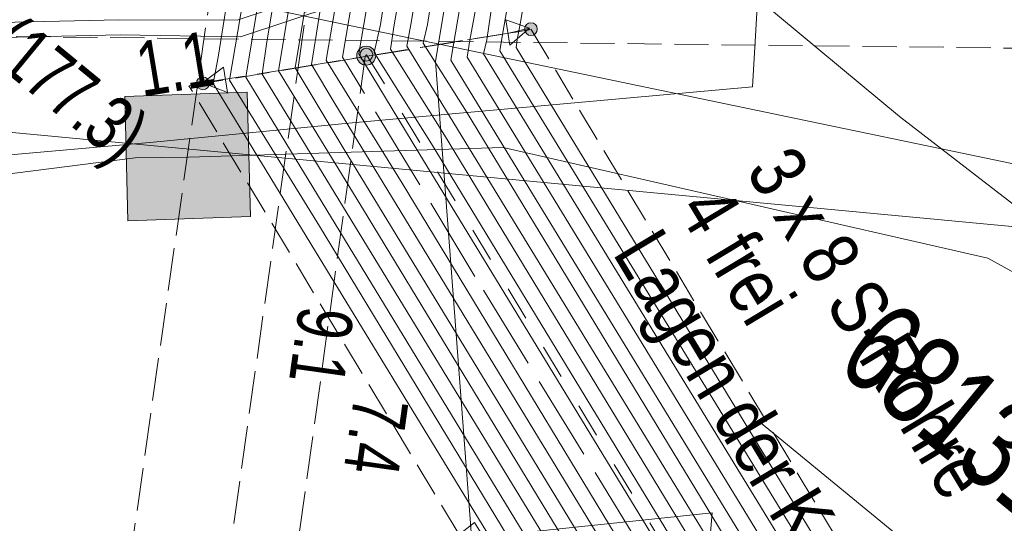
# Model space of a CAD drawing. Header units: metres. Extents: x -740 to 758, y -633 to 854.
# Tile 224 of 256: x -400.98 to -391.4, y 275.63 to 280.53. Entities that reach past the tile are written whole.
import ezdxf

# ---------------------------------------------------------------- set-up
doc = ezdxf.new("R2010")
doc.units = ezdxf.units.M
doc.header["$MEASUREMENT"] = 0
for name, pattern in [('333_125', [0.4576, 0.3328, -0.1248]), ('333_333', [0.6656, 0.3328, -0.3328]), ('416_125', [0.5408, 0.416, -0.1248]), ('832_208', [1.04, 0.832, -0.208])]:
    doc.linetypes.add(name, pattern=pattern)
for name, color, linetype in [('Grundkarte.LOVION', 7, 'Continuous'), ('Strom.LOVION', 7, 'Continuous'), ('StromBemass.LOVION', 7, 'Continuous'), ('Telko.LOVION', 7, 'Continuous'), ('Wasser.LOVION', 7, 'Continuous')]:
    doc.layers.add(name, color=color, linetype=linetype)
doc.styles.add('ERSTELLTER_STIL_1', font='arial.ttf')

msp = doc.modelspace()

# ---------------------------------------------------------------- hatches: boundary and pattern name
at = {"layer": 'StromBemass.LOVION', "linetype": 'Continuous', "lineweight": 13}
for points in [[(-395.9584, 280.4022), (-395.9539, 280.4086), (-395.9501, 280.4154), (-395.9473, 280.4227), (-395.9454, 280.4302), (-395.9444, 280.438), (-395.9445, 280.4458), (-395.9455, 280.4535), (-395.9474, 280.4611), (-395.9503, 280.4683), (-395.9541, 280.4751), (-395.9587, 280.4814), (-395.9641, 280.4871), (-395.9701, 280.492), (-395.9767, 280.4962), (-395.9837, 280.4995), (-395.9912, 280.5019), (-395.9988, 280.5033), (-396.0066, 280.5038), (-396.0144, 280.5033), (-396.0221, 280.5018), (-396.0295, 280.4993), (-396.0365, 280.496), (-396.0431, 280.4918), (-396.0491, 280.4868), (-396.0544, 280.4811), (-396.059, 280.4748), (-396.0627, 280.4679), (-396.0655, 280.4607), (-396.0675, 280.4531), (-396.0684, 280.4454), (-396.0684, 280.4376), (-396.0674, 280.4298), (-396.0654, 280.4223), (-396.0625, 280.4151), (-396.0587, 280.4082), (-396.0541, 280.4019), (-396.0488, 280.3963), (-396.0428, 280.3913), (-396.0362, 280.3872), (-396.0291, 280.3839), (-396.0217, 280.3815), (-396.014, 280.38), (-396.0062, 280.3796), (-395.9984, 280.3801), (-395.9908, 280.3816), (-395.9834, 280.384), (-395.9763, 280.3874), (-395.9698, 280.3916), (-395.9638, 280.3965)], [(-397.538, 280.1251), (-397.5313, 280.1344), (-397.5257, 280.1446), (-397.5215, 280.1554), (-397.5187, 280.1666), (-397.5172, 280.1781), (-397.5173, 280.1897), (-397.5188, 280.2011), (-397.5217, 280.2123), (-397.526, 280.2231), (-397.5316, 280.2332), (-397.5384, 280.2425), (-397.5464, 280.251), (-397.5553, 280.2583), (-397.5651, 280.2645), (-397.5756, 280.2694), (-397.5866, 280.2729), (-397.598, 280.275), (-397.6095, 280.2757), (-397.6211, 280.275), (-397.6324, 280.2728), (-397.6434, 280.2692), (-397.6539, 280.2642), (-397.6636, 280.258), (-397.6725, 280.2506), (-397.6804, 280.2421), (-397.6872, 280.2327), (-397.6928, 280.2225), (-397.697, 280.2118), (-397.6998, 280.2006), (-397.7012, 280.1891), (-397.7012, 280.1775), (-397.6997, 280.166), (-397.6968, 280.1548), (-397.6925, 280.1441), (-397.6869, 280.1339), (-397.6801, 280.1246), (-397.6721, 280.1162), (-397.6632, 280.1088), (-397.6534, 280.1027), (-397.6429, 280.0978), (-397.6319, 280.0942), (-397.6205, 280.0921), (-397.6089, 280.0914), (-397.5974, 280.0922), (-397.586, 280.0944), (-397.575, 280.098), (-397.5646, 280.103), (-397.5548, 280.1092), (-397.5459, 280.1166)], [(-397.5595, 280.1532), (-397.5549, 280.1596), (-397.5512, 280.1664), (-397.5483, 280.1737), (-397.5464, 280.1813), (-397.5454, 280.1891), (-397.5454, 280.1969), (-397.5465, 280.2046), (-397.5484, 280.2122), (-397.5513, 280.2195), (-397.5551, 280.2263), (-397.5597, 280.2326), (-397.5651, 280.2383), (-397.5711, 280.2433), (-397.5778, 280.2474), (-397.5848, 280.2507), (-397.5923, 280.2531), (-397.6, 280.2546), (-397.6078, 280.255), (-397.6156, 280.2545), (-397.6232, 280.253), (-397.6307, 280.2506), (-397.6377, 280.2472), (-397.6443, 280.243), (-397.6503, 280.238), (-397.6557, 280.2323), (-397.6602, 280.226), (-397.664, 280.2191), (-397.6668, 280.2118), (-397.6688, 280.2042), (-397.6697, 280.1965), (-397.6697, 280.1887), (-397.6687, 280.1809), (-397.6667, 280.1733), (-397.6638, 280.1661), (-397.66, 280.1592), (-397.6554, 280.1529), (-397.65, 280.1472), (-397.644, 280.1423), (-397.6374, 280.1381), (-397.6303, 280.1348), (-397.6229, 280.1324), (-397.6152, 280.131), (-397.6074, 280.1305), (-397.5996, 280.131), (-397.5919, 280.1325), (-397.5845, 280.135), (-397.5774, 280.1383), (-397.5708, 280.1425), (-397.5648, 280.1475)], [(-399.1508, 279.8748), (-399.1462, 279.8812), (-399.1424, 279.8881), (-399.1395, 279.8954), (-399.1376, 279.9031), (-399.1367, 279.9109), (-399.1367, 279.9187), (-399.1377, 279.9266), (-399.1397, 279.9342), (-399.1426, 279.9415), (-399.1464, 279.9484), (-399.1511, 279.9547), (-399.1565, 279.9605), (-399.1626, 279.9655), (-399.1692, 279.9697), (-399.1764, 279.973), (-399.1839, 279.9754), (-399.1916, 279.9769), (-399.1995, 279.9773), (-399.2073, 279.9768), (-399.2151, 279.9753), (-399.2225, 279.9729), (-399.2297, 279.9695), (-399.2363, 279.9652), (-399.2423, 279.9602), (-399.2477, 279.9544), (-399.2523, 279.948), (-399.2561, 279.9411), (-399.259, 279.9338), (-399.2609, 279.9262), (-399.2619, 279.9183), (-399.2619, 279.9105), (-399.2608, 279.9027), (-399.2589, 279.895), (-399.2559, 279.8877), (-399.2521, 279.8808), (-399.2475, 279.8745), (-399.2421, 279.8687), (-399.236, 279.8637), (-399.2293, 279.8595), (-399.2222, 279.8562), (-399.2147, 279.8538), (-399.2069, 279.8524), (-399.1991, 279.8519), (-399.1912, 279.8524), (-399.1835, 279.8539), (-399.176, 279.8564), (-399.1689, 279.8597), (-399.1622, 279.864), (-399.1562, 279.869)]]:
    msp.add_hatch(color=7, dxfattribs=at).paths.add_polyline_path(points)
at = {"layer": 'Telko.LOVION', "linetype": 'Continuous', "lineweight": 13}
msp.add_hatch(color=7, dxfattribs=at).paths.add_polyline_path([(-398.7666, 279.8282), (-399.9594, 279.7855), (-399.9299, 278.5766), (-398.737, 278.6193)])

# ---------------------------------------------------------------- linework, layer by layer
at = {"layer": 'Grundkarte.LOVION', "color": 253, "linetype": 'Continuous', "lineweight": 18}
for points in [[(-411.5998, 278.5292), (-410.4173, 278.5266), (-407.7975, 278.6349), (-406.0673, 278.7745), (-404.4278, 278.9348), (-402.5806, 279.0859), (-399.6794, 279.34), (-397.7472, 279.5289), (-393.8506, 279.8803), (-393.4735, 286.3013), (-377.7505, 279.356), (-369.0226, 276.5444), (-366.364, 275.6516)], [(-373.7598, 266.6529), (-373.5257, 270.6067), (-388.9725, 271.4018), (-389.2713, 265.9934), (-389.4791, 266.0027), (-394.9346, 266.1786), (-394.6129, 271.3528), (-394.2432, 275.7337), (-398.5439, 275.2836), (-400.6782, 275.0454), (-402.4026, 274.8472), (-405.9743, 274.498), (-407.8273, 274.4055), (-409.7974, 274.3016), (-411.741, 274.2298)]]:
    msp.add_lwpolyline(points, dxfattribs=at)
at = {"layer": 'Strom.LOVION', "color": 1, "linetype": 'Continuous', "lineweight": 18}
for points in [[(-406.6619, 289.8442), (-406.286, 289.7775), (-403.9044, 287.3355), (-399.809, 286.2582), (-396.6124, 285.7579), (-394.8532, 285.1467), (-394.6339, 285.0203), (-394.5743, 284.8636), (-394.854, 284.0974), (-396.4839, 280.9676), (-396.5995, 280.3357), (-396.6277, 280.1704), (-391.4729, 271.7337), (-391.2847, 271.4713), (-390.0028, 269.3947), (-389.5529, 269.0249), (-389.092, 268.9961)], [(-402.7691, 289.1756), (-397.4683, 287.8614), (-395.8451, 287.2812), (-395.4273, 286.9378), (-394.2498, 285.3239), (-394.1001, 284.8509), (-394.4666, 283.9136), (-396.0569, 280.8321), (-396.1029, 280.5468), (-396.1414, 280.3361), (-396.1489, 280.2615), (-391.0962, 271.9626), (-390.908, 271.7002), (-389.6641, 269.7086), (-389.3748, 269.4709), (-389.0631, 269.457)], [(-402.9896, 288.7107), (-397.4954, 287.5336), (-397.2818, 287.4658), (-396.0639, 286.9494), (-395.8607, 286.8363), (-394.4358, 285.2614), (-394.3876, 285.2218), (-394.2626, 284.8498), (-394.6055, 283.9739), (-396.1958, 280.8924), (-396.2907, 280.3511), (-396.3085, 280.2311), (-391.2076, 271.8926), (-389.7726, 269.6093), (-389.4191, 269.3188), (-389.0781, 269.3078)], [(-402.7532, 288.4087), (-397.6981, 287.1887), (-396.588, 286.8686), (-396.2827, 286.6177), (-394.6218, 285.1989), (-394.4961, 285.1225), (-394.425, 284.8486), (-394.7312, 284.0503), (-396.3479, 280.9366), (-396.437, 280.3368), (-396.4681, 280.2007), (-391.3322, 271.8065), (-391.1572, 271.5281), (-389.8811, 269.5101), (-389.4794, 269.1799), (-389.077, 269.1453)], [(-421.1172, 286.9974), (-414.9983, 286.3839), (-413.2912, 286.004), (-410.016, 285.3045), (-408.4082, 285.0332), (-405.4998, 284.6082), (-400.8211, 283.913), (-398.7684, 283.626), (-398.3077, 282.8435), (-398.7809, 279.9746), (-393.2003, 270.8111), (-392.8056, 269.9482), (-391.5938, 267.983), (-390.3565, 266.9661), (-389.2268, 266.8992)], [(-389.1819, 267.3469), (-390.1784, 267.4121), (-391.2551, 268.2969), (-392.413, 270.164), (-392.7916, 271.0136), (-397.8253, 279.27), (-398.3021, 280.0657), (-397.9669, 282.0788), (-397.8393, 282.8893), (-397.8829, 283.0328), (-398.529, 284.0484), (-400.7601, 284.3475), (-405.0496, 284.9921), (-408.3341, 285.4838), (-409.9258, 285.7419), (-414.892, 286.8081)], [(-412.6896, 286.048), (-409.985, 285.4406), (-408.3772, 285.1692), (-405.4848, 284.7574), (-400.8061, 284.0622), (-398.6789, 283.7677), (-398.1481, 282.8738), (-398.5782, 280.3195), (-398.6213, 280.005), (-393.0597, 270.884), (-392.6782, 270.005), (-391.4721, 268.0984), (-390.283, 267.1211), (-389.2119, 267.0485), (-386.5209, 266.883), (-386.2838, 266.8766), (-386.3731, 265.5231), (-386.8761, 256.4594), (-387.0386, 256.4583)], [(-406.4804, 285.8719), (-398.1735, 284.6447), (-396.6667, 284.3487), (-396.4768, 284.2195), (-396.3339, 283.9675), (-396.2267, 283.4755), (-396.3825, 282.4997), (-396.7873, 280.14), (-391.5974, 271.6476), (-391.2188, 270.798), (-390.2199, 269.1962), (-389.6574, 268.7339), (-389.1219, 268.6976)], [(-410.9223, 285.8071), (-409.9407, 285.5927), (-408.349, 285.3345), (-403.6118, 284.645), (-400.7751, 284.1982), (-398.6185, 283.9066), (-398.0235, 282.9599), (-397.9857, 282.8749), (-398.1754, 281.7924), (-398.4617, 280.0354), (-397.6349, 278.6827), (-392.9322, 270.9408), (-392.5536, 270.0911), (-391.3636, 268.1977), (-390.2227, 267.26), (-389.1969, 267.1977), (-386.522, 267.0455), (-386.1357, 267.0241), (-386.172, 266.4886), (-386.7574, 255.8503), (-387.0691, 255.8642)], [(-407.9885, 285.5767), (-403.3259, 284.8946), (-400.7451, 284.4967), (-398.4394, 284.1902), (-397.7583, 283.1188), (-397.6929, 282.9036), (-398.1425, 280.0961), (-397.9136, 279.7195), (-392.667, 271.0997), (-392.2855, 270.2208), (-391.1466, 268.3962), (-390.1181, 267.551), (-389.183, 267.5094)], [(-405.5035, 285.5536), (-400.9769, 284.9026), (-398.2177, 284.4926), (-396.727, 284.2098), (-396.5853, 284.1202), (-396.4774, 283.9239), (-396.3863, 283.4451), (-396.5318, 282.5146), (-396.6548, 281.8081), (-396.9336, 280.1257), (-396.5853, 275.5047), (-395.6695, 273.9982), (-395.6638, 273.9396), (-397.2275, 273.6094), (-397.5874, 273.6629)], [(-403.7776, 285.1313), (-401.861, 284.8753), (-398.2327, 284.3434), (-398.0513, 284.302), (-397.8406, 284.2635), (-397.6214, 284.1371), (-397.4653, 283.9012), (-397.4321, 283.7123), (-397.5258, 283.0086), (-397.6328, 282.2888), (-397.999, 280.1397), (-397.2611, 278.941), (-392.5396, 271.1565), (-392.1449, 270.2936), (-391.022, 268.4823), (-390.0739, 267.7031), (-389.1813, 267.6426)], [(-405.3091, 282.8092), (-404.409, 282.8233), (-400.3696, 282.9226), (-398.7356, 283.8952), (-397.5364, 284.175), (-396.9166, 283.8809), (-396.8058, 283.6553), (-396.5787, 283.1455), (-396.6247, 282.8602), (-396.804, 281.823), (-397.0133, 280.4873), (-397.0547, 280.3059), (-396.6347, 279.6377), (-391.7381, 271.5747), (-391.3595, 270.7251), (-390.3284, 269.0969), (-389.7178, 268.595), (-389.1076, 268.5512)], [(-402.1979, 282.7291), (-400.326, 282.7791), (-398.6789, 283.7677), (-397.5646, 284.0097), (-397.0251, 283.7817), (-396.7411, 283.1444), (-396.7739, 282.8752), (-396.9401, 281.8541), (-397.1758, 280.4862), (-397.2143, 280.2756), (-396.7214, 279.4666), (-391.8656, 271.518), (-391.4841, 270.639), (-390.4662, 268.9947), (-389.762, 268.4429), (-389.1225, 268.402)], [(-405.5308, 282.5067), (-404.4097, 282.5276), (-400.2956, 282.6195), (-398.6353, 283.6242), (-397.5796, 283.8604), (-397.1468, 283.6663), (-397.055, 283.4832), (-396.9007, 283.114), (-396.926, 282.9194), (-397.0893, 281.869), (-397.3382, 280.4851), (-397.3739, 280.2452), (-396.8489, 279.4098), (-392.0062, 271.4451), (-391.6115, 270.5822), (-390.5747, 268.8955), (-389.8355, 268.2879), (-389.1375, 268.2527)], [(-405.1915, 282.3625), (-404.3954, 282.3813), (-400.252, 282.476), (-398.5624, 283.4836), (-397.5785, 283.698), (-397.2525, 283.5377), (-397.1957, 283.4103), (-397.0471, 283.0997), (-397.0752, 282.9344), (-397.2546, 281.8972), (-397.4714, 280.4869), (-397.5335, 280.2148), (-396.9735, 279.3238), (-392.1308, 271.359), (-391.7522, 270.5094), (-390.6832, 268.7962), (-389.8958, 268.1491), (-389.1525, 268.1035)], [(-405.1621, 283.1191), (-402.9785, 283.1552), (-400.4568, 283.2097), (-399.8017, 283.6136), (-398.8448, 283.5003), (-398.4644, 282.7838), (-398.6691, 281.552), (-398.9405, 279.9442), (-398.0626, 278.5227), (-393.341, 270.7382), (-392.9463, 269.8754), (-391.7023, 267.8838), (-390.4007, 266.814), (-389.2418, 266.75), (-389.2125, 266.7528)], [(-403.7603, 282.9901), (-401.1215, 283.056), (-400.4132, 283.0662), (-399.7581, 283.4701), (-398.9183, 283.3453), (-398.624, 282.7534), (-398.8034, 281.7162), (-399.0512, 280.1698), (-399.1001, 279.9138), (-398.1493, 278.3517), (-393.4685, 270.6814), (-393.087, 269.8025), (-391.8269, 267.7977), (-390.4611, 266.6751), (-389.2275, 266.6036)], [(-403.702, 282.2422), (-400.2084, 282.3325), (-398.5188, 283.34), (-397.6066, 283.5327), (-397.361, 283.4385), (-397.3231, 283.3535), (-397.2067, 283.0693), (-397.2245, 282.9494), (-397.3907, 281.9282), (-397.6338, 280.4858), (-397.6798, 280.2005), (-397.098, 279.2377), (-392.2582, 271.3022), (-391.8928, 270.4365), (-390.7917, 268.6969), (-389.9401, 267.9969), (-389.1674, 267.9543)]]:
    msp.add_lwpolyline(points, dxfattribs=at)
at = {"layer": 'Strom.LOVION', "color": 94, "linetype": 'Continuous', "lineweight": 18}
for points in [[(-384.8591, 271.1981), (-384.7563, 273.3214), (-384.9329, 274.2203), (-385.3208, 274.8622), (-386.1007, 275.584), (-387.2469, 276.1221), (-388.6955, 276.882), (-390.2445, 277.9127), (-392.4185, 279.5918), (-395.137, 281.853), (-396.0283, 282.5048), (-396.9989, 283.0601), (-398.4121, 283.3062), (-399.7638, 283.5287), (-400.5961, 283.7281), (-408.9691, 284.8749), (-421.1322, 286.8482), (-425.3237, 286.793), (-427.3317, 286.7741), (-428.8287, 286.8198), (-436.048, 287.5031), (-443.5119, 288.1181)], [(-443.2864, 283.5442), (-430.5525, 280.2672), (-429.3018, 280.02), (-427.7462, 279.98), (-415.7364, 280.1789), (-400.0178, 280.5335), (-398.8645, 280.528), (-395.1285, 281.7652), (-388.0049, 281.4567), (-386.1915, 281.501), (-384.7951, 280.9726), (-384.7337, 280.949), (-384.0145, 280.5464), (-383.1303, 279.362), (-382.7047, 277.8815), (-383.0693, 271.181)], [(-443.3335, 283.4214), (-430.5675, 280.1179), (-429.3168, 279.8708), (-427.7612, 279.8308), (-415.7514, 280.0296), (-400.0034, 280.3871), (-398.8342, 280.3684), (-395.0981, 281.6056), (-388.0945, 281.315), (-386.2065, 281.3518), (-384.81, 280.8233), (-384.1202, 280.4179), (-383.2709, 279.2891), (-382.8511, 277.8671), (-383.2317, 271.1799)]]:
    msp.add_lwpolyline(points, dxfattribs=at)
at = {"layer": 'Strom.LOVION', "color": 5, "linetype": '832_208', "lineweight": 18}
msp.add_lwpolyline([(-388.5586, 267.3192), (-388.4925, 267.3996), (-388.5068, 267.546), (-388.6543, 267.6941), (-388.8254, 267.7808), (-390.0004, 267.858), (-390.9002, 268.5976), (-392.0203, 270.3797), (-392.3989, 271.2294), (-393.8614, 273.643), (-396.5519, 278.035), (-397.8394, 280.1701), (-397.5399, 281.9432), (-395.4286, 284.3811), (-395.1488, 285.1473), (-395.2204, 285.8792), (-395.4861, 286.1784), (-395.7971, 286.4879), (-396.1478, 286.7491), (-396.557, 287.0047), (-396.7573, 287.0885)], dxfattribs=at)
at = {"layer": 'Strom.LOVION', "color": 7, "linetype": '333_125', "lineweight": 13}
msp.add_lwpolyline([(-396.0036, 280.4383), (-391.0956, 272.2582), (-393.947, 271.344), (-395.5496, 273.9804), (-396.5542, 275.6407), (-396.7052, 275.5225), (-399.3343, 279.8909)], close=True, dxfattribs=at)
at = {"layer": 'Strom.LOVION', "color": 9, "linetype": '333_333', "lineweight": 18}
msp.add_lwpolyline([(-397.6052, 280.193), (-392.5279, 271.7931)], dxfattribs=at)
at = {"layer": 'StromBemass.LOVION', "color": 7, "linetype": '416_125', "lineweight": 13}
for points in [[(-399.2764, 272.951), (-398.2728, 280.0686), (-398.0112, 281.9267)], [(-400.2201, 273.0804), (-399.0561, 281.2777), (-399.0158, 281.6215)], [(-399.204, 279.9185), (-398.2728, 280.0686), (-397.6184, 280.1769), (-396.0036, 280.4383)], [(-398.6312, 272.8515), (-397.6184, 280.1769), (-397.6052, 280.193)]]:
    msp.add_lwpolyline(points, dxfattribs=at)
at = {"layer": 'StromBemass.LOVION', "color": 7, "linetype": 'Continuous', "lineweight": 13}
for points in [[(-396.0197, 280.4515), (-396.2493, 280.5325), (-396.2103, 280.285)], [(-399.204, 279.9185), (-398.9583, 279.8243), (-398.9973, 280.0717)]]:
    msp.add_lwpolyline(points, close=True, dxfattribs=at)
for points in [[(-396.0197, 280.4515), (-396.2218, 280.4022)], [(-399.204, 279.9185), (-398.9858, 279.9546)]]:
    msp.add_lwpolyline(points, dxfattribs=at)
for centre, radius in [((-396.0064, 280.4417), 0.0621), ((-397.6092, 280.1836), 0.0922), ((-397.6076, 280.1928), 0.0623), ((-399.1993, 279.9146), 0.0627)]:
    msp.add_circle(centre, radius, dxfattribs=at)
at = {"layer": 'Telko.LOVION', "color": 1, "linetype": 'Continuous', "lineweight": 18}
for points in [[(-382.8236, 271.0868), (-382.9922, 271.6023), (-388.1545, 277.9989), (-388.3852, 278.2423), (-401.7791, 279.5041), (-422.5307, 281.8052), (-428.1715, 282.2142), (-454.4791, 299.4741), (-469.1366, 309.1245), (-476.6195, 313.7129), (-492.8405, 315.1713), (-499.115, 322.2128), (-504.6603, 328.1433), (-509.8064, 332.5613), (-515.6304, 336.8094), (-522.7152, 340.8014), (-530.9927, 344.7506), (-538.0697, 347.6054), (-547.8376, 350.6256), (-555.35, 352.492), (-563.9422, 353.7652), (-570.7517, 354.4886)], [(-580.2342, 342.9509), (-571.7256, 342.2311), (-560.7708, 340.5239), (-554.1964, 338.7283), (-553.6826, 338.7638), (-543.5594, 335.5861), (-537.0409, 333.0019), (-523.7154, 326.5463), (-517.3787, 322.496), (-512.1655, 317.996), (-507.4712, 313.061), (-503.796, 309.9327), (-492.887, 308.694), (-476.388, 314.5188), (-459.2385, 294.7971), (-429.679, 286.1455), (-427.4695, 286.6719), (-388.0057, 278.442), (-382.3396, 271.5774), (-382.2163, 271.0722)], [(-385.6755, 270.6306), (-385.661, 271.2379), (-385.6044, 272.3222), (-387.0705, 274.4695), (-389.2793, 276.9579), (-391.5595, 278.2127), (-396.2754, 279.2886), (-399.3402, 279.1958), (-399.8568, 279.1896), (-402.8929, 278.8041), (-412.1935, 278.1017), (-417.339, 278.1306), (-428.0427, 278.9313), (-430.252, 279.1587), (-440.1408, 281.1474)]]:
    msp.add_lwpolyline(points, dxfattribs=at)
at = {"layer": 'Telko.LOVION', "color": 7, "linetype": 'Continuous', "lineweight": 13}
msp.add_lwpolyline([(-398.7666, 279.8282), (-398.737, 278.6193), (-399.9299, 278.5766), (-399.9594, 279.7855)], close=True, dxfattribs=at)
msp.add_lwpolyline([(-398.7666, 279.8282), (-398.737, 278.6193), (-399.9299, 278.5766), (-399.9594, 279.7855)], close=True, dxfattribs=at)
at = {"layer": 'Telko.LOVION', "color": 49, "linetype": 'Continuous', "lineweight": 18}
msp.add_lwpolyline([(-393.7832, 276.621), (-391.0032, 274.3362), (-388.3347, 275.9123)], dxfattribs=at)
at = {"layer": 'Wasser.LOVION', "color": 150, "linetype": '333_125', "lineweight": 18}
msp.add_lwpolyline([(-423.8943, 280.6374), (-383.3861, 280.1645), (-383.8201, 271.1519)], dxfattribs=at)

# ---------------------------------------------------------------- texts
at = {"layer": 'Strom.LOVION', "color": 1, "linetype": 'Continuous', "lineweight": 18, "insert": (-401.4341, 280.0705), "char_height": 0.533546, "attachment_point": 7, "rotation": 320.58413, "style": 'ERSTELLTER_STIL_1'}
msp.add_mtext('{\\A1;\\W0.71558x;(177.3)}', dxfattribs=at)
at = {"layer": 'Strom.LOVION', "color": 7, "linetype": 'Continuous', "lineweight": 13, "char_height": 0.549169, "attachment_point": 7, "rotation": 301.02256, "style": 'ERSTELLTER_STIL_1'}
for s, insert in [('{\\A1;\\W0.79998x;3 x 8 S-Rohre}', (-393.9285, 279.0593)), ('{\\A1;\\W0.79998x;4 frei}', (-394.5942, 278.68)), ('{\\A1;\\W0.79998x;Lagen der Kabel unb.}', (-395.3603, 278.1762))]:
    msp.add_mtext(s, dxfattribs=dict(at, insert=insert))
at = {"layer": 'StromBemass.LOVION', "color": 7, "linetype": 'Continuous', "lineweight": 13, "attachment_point": 7, "style": 'ERSTELLTER_STIL_1'}
for s, insert, char_height, rotation in [('{\\A1;\\W0.71558x;1.1}', (-399.792, 279.7823), 0.533544, 9.38784), ('{\\A1;\\W0.71557x;9.1}', (-398.2657, 277.7616), 0.533549, 262.02245), ('{\\A1;\\W0.71558x;7.4}', (-397.7257, 276.8833), 0.533543, 262.02235)]:
    msp.add_mtext(s, dxfattribs=dict(at, insert=insert, char_height=char_height, rotation=rotation))
at = {"layer": 'Telko.LOVION', "color": 220, "linetype": 'Continuous', "lineweight": 18, "insert": (-393.0671, 277.1469), "char_height": 0.889217, "attachment_point": 7, "rotation": 320.58413, "style": 'ERSTELLTER_STIL_1'}
msp.add_mtext('{\\A1;\\W0.71562x;681312}', dxfattribs=at)

doc.saveas('drawing.dxf')
